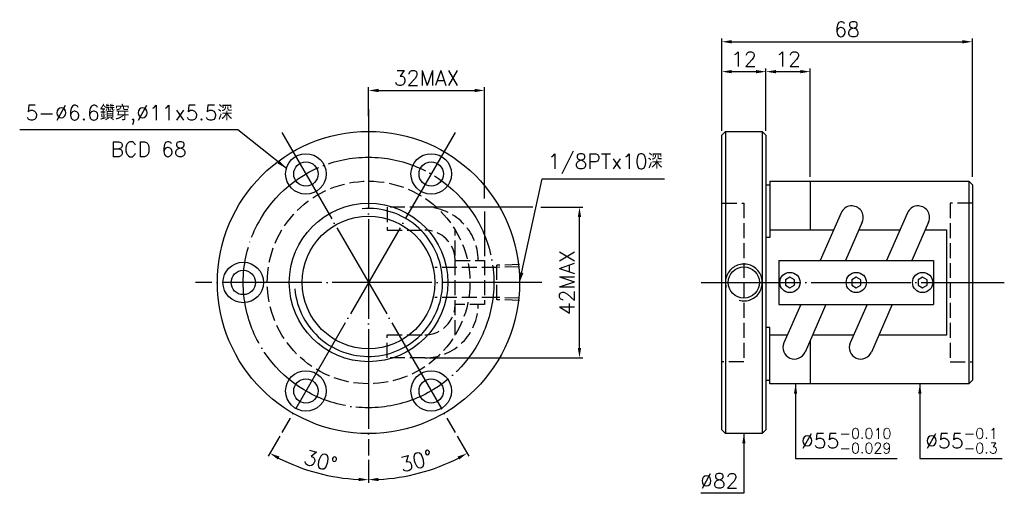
# Model space of a CAD drawing. Header units: millimetres. Extents: x -91 to 177, y 143 to 271.
import ezdxf
from ezdxf.enums import TextEntityAlignment as Align

# ---------------------------------------------------------------- set-up
doc = ezdxf.new("R2010")
doc.units = ezdxf.units.MM
doc.header["$LTSCALE"] = 1.351899
for name, pattern in [('CENTER', [22, 20, -1, 0, -1]), ('DASHED', [4, 3, -1]), ('THIN', [200000, 200000, 0])]:
    doc.linetypes.add(name, pattern=pattern)
for name, color, linetype in [('NT', 7, 'Continuous'), ('NT-DIM', 2, 'Continuous'), ('SH', 7, 'Continuous')]:
    doc.layers.add(name, color=color, linetype=linetype)
doc.styles.get("Standard").update_dxf_attribs({"font": 'simplex.shx', "bigfont": 'chineset.shx'})
doc.dimstyles.new('ISO-25', dxfattribs={"dimscale": 1.351899, "dimtxt": 3, "dimasz": 2, "dimexe": 0.646, "dimexo": 0.862, "dimgap": 1, "dimtad": 1, "dimdec": 3, "dimdsep": 46, "dimtxsty": 'Standard', "dimcen": 1.5, "dimclrd": 2, "dimclre": 2, "dimclrt": 2, "dimazin": 2, "dimtfac": 1, "dimtdec": 3, "dimtmove": 0, "dimatfit": 3, "dimfxl": 0, "dimtolj": 1, "dimlwd": -1, "dimlwe": -1, "dimarcsym": 0})

# ---------------------------------------------------------------- blocks, each defined once
blk = doc.blocks.new('*D13')
at = {"layer": 'Defpoints', "color": 0}
for p in [(168, 265.33), (100, 240), (168, 227.5)]:
    blk.add_point(p, dxfattribs=at)
at = {"layer": 'NT-DIM', "color": 2}
for p, q in [((100, 241.17), (100, 266.21)), ((102.7, 265.33), (165.3, 265.33)), ((168, 228.67), (168, 266.21))]:
    blk.add_line(p, q, dxfattribs=at)
for points in [[(102.7, 265.78), (102.7, 264.88), (100, 265.33)], [(165.3, 265.78), (165.3, 264.88), (168, 265.33)]]:
    blk.add_solid(points, dxfattribs=at)
at = {"layer": 'NT-DIM', "color": 2, "insert": (134, 268.71), "char_height": 4.056, "attachment_point": 5}
blk.add_mtext('\\A1;68', dxfattribs=at)
blk = doc.blocks.new('*D14')
at = {"layer": 'Defpoints', "color": 0}
for p in [(112, 257.22), (100, 241), (112, 241)]:
    blk.add_point(p, dxfattribs=at)
at = {"layer": 'NT-DIM', "color": 2}
for p, q in [((100, 242.17), (100, 258.1)), ((102.7, 257.22), (109.3, 257.22)), ((112, 242.17), (112, 258.1))]:
    blk.add_line(p, q, dxfattribs=at)
for points in [[(102.7, 257.67), (102.7, 256.77), (100, 257.22)], [(109.3, 257.67), (109.3, 256.77), (112, 257.22)]]:
    blk.add_solid(points, dxfattribs=at)
at = {"layer": 'NT-DIM', "color": 2, "insert": (106, 260.6), "char_height": 4.056, "attachment_point": 5}
blk.add_mtext('\\A1;12', dxfattribs=at)
blk = doc.blocks.new('*D16')
at = {"layer": 'Defpoints', "color": 0}
for p in [(35.65, 252.11), (4.15, 244), (35.65, 206)]:
    blk.add_point(p, dxfattribs=at)
at = {"layer": 'NT-DIM', "color": 2}
for p, q in [((4.15, 245.17), (4.15, 252.98)), ((6.86, 252.11), (32.95, 252.11))]:
    blk.add_line(p, q, dxfattribs=at)
for points in [[(6.86, 252.56), (6.86, 251.66), (4.15, 252.11)], [(32.95, 252.56), (32.95, 251.66), (35.65, 252.11)]]:
    blk.add_solid(points, dxfattribs=at)
at = {"layer": 'NT-DIM', "color": 2, "insert": (19.9, 255.49), "char_height": 4.056, "attachment_point": 5}
blk.add_mtext('\\A1;32MAX', dxfattribs=at)
blk = doc.blocks.new('*D17')
at = {"layer": 'Defpoints', "color": 0}
for p in [(19.45, 220.45), (61.39, 220.45), (19.45, 179.55)]:
    blk.add_point(p, dxfattribs=at)
at = {"layer": 'NT-DIM', "color": 2}
for p, q in [((61.39, 182.25), (61.39, 217.75)), ((20.61, 179.55), (62.27, 179.55))]:
    blk.add_line(p, q, dxfattribs=at)
for points in [[(60.94, 217.75), (61.84, 217.75), (61.39, 220.45)], [(60.94, 182.25), (61.84, 182.25), (61.39, 179.55)]]:
    blk.add_solid(points, dxfattribs=at)
at = {"layer": 'NT-DIM', "color": 2, "insert": (58.01, 200), "char_height": 4.056, "attachment_point": 5, "rotation": 90}
blk.add_mtext('\\A1;42MAX', dxfattribs=at)
blk = doc.blocks.new('*D33')
at = {"layer": 'Defpoints', "color": 0}
for p in [(4.15, 247), (27.65, 240.7), (-19.35, 159.3), (4.15, 153), (-14.16, 149.7)]:
    blk.add_point(p, dxfattribs=at)
at = {"layer": 'NT-DIM', "color": 2}
for p, q in [((-19.93, 158.29), (-23.05, 152.89)), ((4.15, 151.83), (4.15, 145.6))]:
    blk.add_line(p, q, dxfattribs=at)
blk.add_arc((4.15, 200), 53.53, 242.8946, 267.1054, dxfattribs=at)
for points in [[(-20.45, 151.96), (-20.02, 152.75), (-22.61, 153.65)], [(1.46, 146.99), (1.44, 146.09), (4.15, 146.47)]]:
    blk.add_solid(points, dxfattribs=at)
at = {"layer": 'NT-DIM', "color": 2, "insert": (-8.83, 151.56), "char_height": 4.056, "attachment_point": 5, "rotation": 345}
blk.add_mtext('\\A1;30°', dxfattribs=at)
blk = doc.blocks.new('*D34')
at = {"layer": 'Defpoints', "color": 0}
for p in [(4.15, 247), (-19.35, 240.7), (27.65, 159.3), (4.15, 153), (13.45, 147.29)]:
    blk.add_point(p, dxfattribs=at)
at = {"layer": 'NT-DIM', "color": 2}
for p, q in [((28.23, 158.29), (31.35, 152.89)), ((4.15, 151.83), (4.15, 145.6))]:
    blk.add_line(p, q, dxfattribs=at)
blk.add_arc((4.15, 200), 53.53, 272.8946, 297.1054, dxfattribs=at)
for points in [[(28.32, 152.75), (28.75, 151.96), (30.91, 153.65)], [(6.87, 146.09), (6.84, 146.99), (4.15, 146.47)]]:
    blk.add_solid(points, dxfattribs=at)
at = {"layer": 'NT-DIM', "color": 2, "insert": (17.13, 151.56), "char_height": 4.056, "attachment_point": 5, "rotation": 15}
blk.add_mtext('\\A1;30°', dxfattribs=at)
blk = doc.blocks.new('*D40')
at = {"layer": 'Defpoints', "color": 0}
for p in [(124, 257.22), (112, 240), (124, 227.5)]:
    blk.add_point(p, dxfattribs=at)
at = {"layer": 'NT-DIM', "color": 2}
for p, q in [((112, 241.17), (112, 258.1)), ((114.7, 257.22), (121.3, 257.22)), ((124, 228.67), (124, 258.1))]:
    blk.add_line(p, q, dxfattribs=at)
for points in [[(114.7, 257.67), (114.7, 256.77), (112, 257.22)], [(121.3, 257.67), (121.3, 256.77), (124, 257.22)]]:
    blk.add_solid(points, dxfattribs=at)
at = {"layer": 'NT-DIM', "color": 2, "insert": (118, 260.6), "char_height": 4.056, "attachment_point": 5}
blk.add_mtext('\\A1;12', dxfattribs=at)

msp = doc.modelspace()

# ---------------------------------------------------------------- linework, layer by layer
at = {"layer": 'NT', "color": 3, "linetype": 'CENTER'}
for p, q in [((4.1513, 247), (4.1513, 153)), ((-19.3487, 240.7032), (27.6513, 159.2968)), ((27.6513, 240.7032), (-19.3487, 159.2968)), ((51.1513, 200), (-42.8487, 200))]:
    msp.add_line(p, q, dxfattribs=at)
at = {"layer": 'NT', "color": 7, "linetype": 'Continuous'}
for p, q in [((100, 240), (101, 241)), ((101, 241), (111, 241)), ((101, 241), (101, 159)), ((111, 241), (112, 240)), ((111, 241), (111, 159)), ((100, 160), (100, 240)), ((112, 240), (112, 160)), ((113, 227.5), (113, 212.2474)), ((113, 227.5), (167, 227.5)), ((124, 227.5), (124, 214.2829)), ((167, 227.5), (167, 172.5)), ((167, 227.5), (168, 226.5)), ((112, 226.5), (113, 226.5)), ((168, 226.5), (168, 173.5)), ((132.4095, 218.9232), (126.7252, 206)), ((150.4095, 218.9232), (144.7252, 206)), ((138.1305, 216.4068), (133.5531, 206)), ((156.1305, 216.4068), (151.5531, 206)), ((113, 212.2474), (112, 212.2474)), ((115.5, 206), (157.5, 206)), ((115.5, 206), (115.5, 194)), ((157.5, 206), (157.5, 194)), ((115.5, 194), (157.5, 194)), ((121.4469, 194), (116.8695, 183.5932)), ((128.2748, 194), (122.5905, 181.0768)), ((139.4469, 194), (134.8695, 183.5932)), ((146.2748, 194), (140.5905, 181.0768)), ((113, 187.7526), (112, 187.7526)), ((113, 172.5), (113, 187.7526)), ((124, 184.2812), (124, 172.5)), ((112, 173.5), (113, 173.5)), ((167, 172.5), (113, 172.5)), ((168, 173.5), (167, 172.5)), ((101, 159), (100, 160)), ((111, 159), (101, 159)), ((112, 160), (111, 159))]:
    msp.add_line(p, q, dxfattribs=at)
at = {"layer": 'NT', "color": 1, "linetype": 'DASHED'}
for p, q in [((100, 221.5), (106, 221.5)), ((106, 221.5), (106, 178.5)), ((168, 221.5), (162, 221.5)), ((162, 221.5), (162, 178.5)), ((27.6513, 185.7171), (27.6513, 214.2829)), ((27.6513, 206), (35.6513, 206)), ((35.6513, 206), (35.6513, 194)), ((35.6513, 194), (27.6513, 194)), ((106, 178.5), (100, 178.5)), ((162, 178.5), (168, 178.5))]:
    msp.add_line(p, q, dxfattribs=at)
for points in [[(19.4469, 220.4544), (9.2023, 220.4544), (9.2023, 214.2044), (19.4469, 214.2044)], [(19.4469, 179.5456), (9.2023, 179.5456), (9.2023, 185.7956), (19.4469, 185.7956)]]:
    msp.add_lwpolyline(points, dxfattribs=at)
at = {"layer": 'NT', "color": 7, "linetype": 'Continuous'}
for points in [[(113, 214.2829), (130.3684, 214.2829)], [(137.1963, 214.2829), (148.3684, 214.2829)], [(155.1963, 214.2829), (161, 214.2829), (161, 185.7171), (142.6316, 185.7171)], [(117.8037, 185.7171), (113, 185.7171)], [(135.8037, 185.7171), (124.6316, 185.7171)]]:
    msp.add_lwpolyline(points, dxfattribs=at)
for points in [[(118.5, 201.4434), (117.25, 200.7217), (117.25, 199.2783), (118.5, 198.5566), (119.75, 199.2783), (119.75, 200.7217)], [(136.5, 201.4434), (135.25, 200.7217), (135.25, 199.2783), (136.5, 198.5566), (137.75, 199.2783), (137.75, 200.7217)], [(154.5, 201.4434), (153.25, 200.7217), (153.25, 199.2783), (154.5, 198.5566), (155.75, 199.2783), (155.75, 200.7217)]]:
    msp.add_lwpolyline(points, close=True, dxfattribs=at)
for centre, radius in [((4.1513, 200), 41), ((-12.8487, 229.4449), 5.5), ((-12.8487, 229.4449), 3.3), ((21.1513, 229.4449), 5.5), ((21.1513, 229.4449), 3.3), ((4.1513, 200), 21.5), ((4.1513, 200), 18), ((-29.8487, 200), 5.5), ((-29.8487, 200), 3.3), ((118.5, 200), 2.75), ((136.5, 200), 2.75), ((154.5, 200), 2.75), ((-12.8487, 170.5551), 5.5), ((-12.8487, 170.5551), 3.3), ((21.1513, 170.5551), 5.5), ((21.1513, 170.5551), 3.3)]:
    msp.add_circle(centre, radius, dxfattribs=at)
at = {"layer": 'NT', "color": 3, "linetype": 'CENTER'}
msp.add_circle((4.1513, 200), 34, dxfattribs=at)
at = {"layer": 'NT', "color": 1, "linetype": 'DASHED'}
msp.add_circle((4.1513, 200), 27.5, dxfattribs=at)
at = {"layer": 'NT', "color": 5, "linetype": 'THIN'}
msp.add_arc((4.1513, 200), 20.0785, 185, 95, dxfattribs=at)
at = {"layer": 'NT', "color": 1, "linetype": 'DASHED'}
for centre, radius, start, end in [((19.4469, 206), 14.4544, 0, 90), ((19.4469, 206), 8.2044, 0, 90), ((19.4469, 194), 14.4544, 270, 0), ((19.4469, 194), 8.2044, 270, 0)]:
    msp.add_arc(centre, radius, start, end, dxfattribs=at)
at = {"layer": 'NT', "color": 7, "linetype": 'Continuous'}
for centre, start, end in [((135.27, 217.665), 336.257571, 156.257571), ((153.27, 217.665), 336.257571, 156.257571), ((119.73, 182.335), 156.257571, 336.257571), ((137.73, 182.335), 156.257571, 336.257571)]:
    msp.add_arc(centre, 3.125, start, end, dxfattribs=at)
at = {"layer": 'NT-DIM'}
for p, q in [((35.6513, 222.7964), (35.6513, 252.9847)), ((48.7389, 220.454), (20.6126, 220.454)), ((35.6513, 219.2846), (35.6513, 207.1653)), ((50.9162, 220.454), (62.2668, 220.454))]:
    msp.add_line(p, q, dxfattribs=at)
at = {"layer": 'NT-DIM', "color": 1, "linetype": 'DASHED'}
for p, q in [((38.9543, 204.0893), (22.1543, 204.0893)), ((45.1513, 204.864), (38.9543, 204.6703)), ((38.9543, 195.3297), (38.9543, 204.6703)), ((45.1513, 204.283), (38.9543, 204.0893)), ((38.9543, 195.9107), (22.1543, 195.9107)), ((45.1513, 195.717), (38.9543, 195.9107)), ((45.1513, 195.136), (38.9543, 195.3297))]:
    msp.add_line(p, q, dxfattribs=at)
at = {"layer": 'NT-DIM', "color": 7, "linetype": 'Continuous'}
msp.add_circle((106, 200), 4.25, dxfattribs=at)
at = {"layer": 'NT-DIM', "color": 5, "linetype": 'THIN'}
msp.add_arc((106, 200), 5, 255, 195, dxfattribs=at)
at = {"layer": 'SH', "color": 3, "linetype": 'CENTER'}
msp.add_line((94.4268, 200), (176.6699, 200), dxfattribs=at)

# ---------------------------------------------------------------- texts
at = {"layer": 'NT-DIM'}
msp.add_text('BCD 68', height=4.0557, dxfattribs=at).set_placement((-55.5139, 238.1927), align=Align.TOP_CENTER)
at = {"layer": 'NT-DIM', "color": 2}
for s, insert, char_height, attachment_point in [('5-%%C6.6鑽穿,%%C11x5.5深', (-32.768, 242.7868), 4.055696, 9), ('1/8PTx10深', (52.7578, 229.4884), 4.0557, 7), ('\\A1;%%C55{\\H0.7x;\\S-0.010^ -0.029;}', (121.4777, 153.6157), 4.055696, 7), ('\\A1;%%C55{\\H0.7x;\\S-0.1^ -0.3;}', (155.2087, 153.6157), 4.055696, 7), ('\\A1;%%c82', (104.5481, 144.1291), 4.0557, 9)]:
    msp.add_mtext(s, dxfattribs=dict(at, insert=insert, char_height=char_height, attachment_point=attachment_point))

# ---------------------------------------------------------------- dimensions: what is measured, and where the dimension line sits
at = {"layer": 'NT-DIM'}
for base, p1, p2, picture, middle in [((168, 265.3342), (100, 240), (168, 227.5), '*D13', (134, 268.7139)), ((112, 257.2228), (100, 241), (112, 241), '*D14', (106, 260.6025)), ((124, 257.2228), (112, 240), (124, 227.5), '*D40', (118, 260.6025))]:
    dim = msp.add_linear_dim(base=base, p1=p1, p2=p2, dimstyle='ISO-25', dxfattribs=at)
    dim.commit()
    dim.dimension.update_dxf_attribs({"geometry": picture, "text_midpoint": middle})
dim = msp.add_linear_dim(base=(35.6513, 252.1114), p1=(4.1513, 244), p2=(35.6513, 206), text='32MAX', dimstyle='ISO-25', override={"dimse2": 1}, dxfattribs=at)
dim.commit()
dim.dimension.update_dxf_attribs({"geometry": '*D16', "text_midpoint": (19.9013, 255.4911)})
for base, line2, picture, middle in [((-14.1556, 149.7024), ((27.6513, 240.7032), (-19.3487, 159.2968)), '*D33', (-8.8274, 151.5628)), ((13.4459, 147.2876), ((-19.3487, 240.7032), (27.6513, 159.2968)), '*D34', (17.13, 151.5628))]:
    dim = msp.add_angular_dim_2l(base=base, line1=((4.1513, 247), (4.1513, 153)), line2=line2, dimstyle='ISO-25', dxfattribs=at)
    dim.commit()
    dim.dimension.update_dxf_attribs({"geometry": picture, "text_midpoint": middle})
dim = msp.add_linear_dim(base=(61.3935, 220.454), p1=(19.4473, 179.546), p2=(19.4473, 220.454), angle=90, text='42MAX', dimstyle='ISO-25', override={"dimse2": 1}, dxfattribs=at)
dim.commit()
dim.dimension.update_dxf_attribs({"geometry": '*D17', "text_midpoint": (58.0137, 200)})

# ---------------------------------------------------------------- leaders
at = {"layer": 'NT-DIM', "annotation_type": 0, "has_hookline": 1}
for points, hookline_direction, text_width in [([(-18.1403, 230.9448), (-31.3161, 241.4349), (-31.4161, 241.4349)], 1, 57.7454), ([(45.1513, 200), (51.3059, 228.1365), (51.4059, 228.1365)], 0, 31.6731), ([(120.0258, 172.5), (120.0258, 152.2638), (120.1258, 152.2638)], 0, 26.1303), ([(153.7568, 172.5), (153.7568, 152.2638), (153.8568, 152.2638)], 0, 20.8579), ([(106, 159), (106, 142.7772), (105.9, 142.7772)], 1, 10.2358)]:
    msp.add_leader(points, dimstyle='ISO-25', dxfattribs=dict(at, hookline_direction=hookline_direction, text_width=text_width))

doc.saveas('drawing.dxf')
